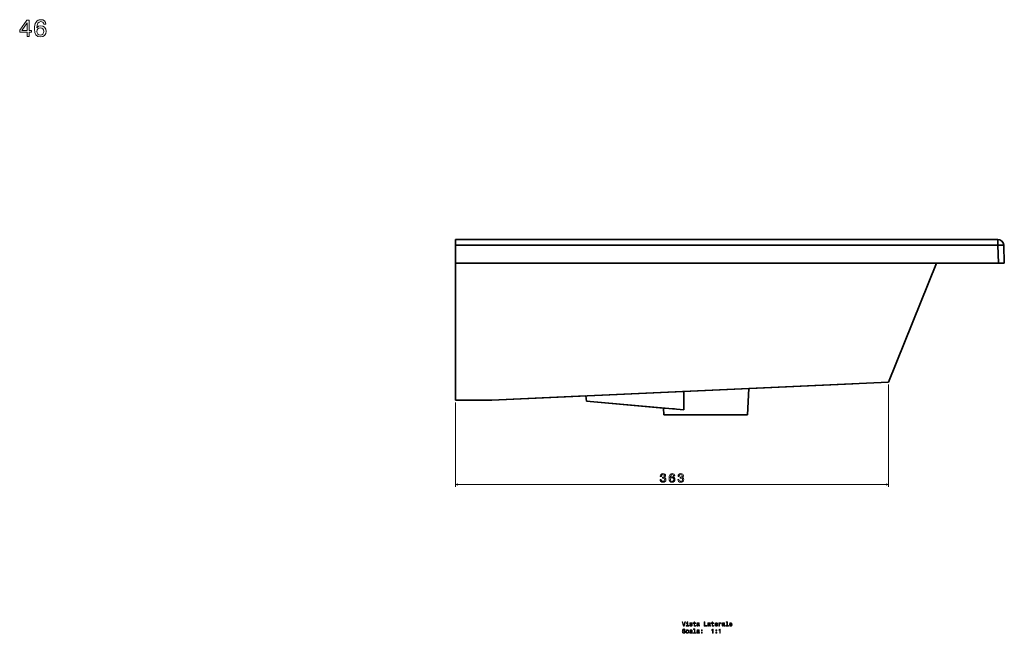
# Model space of a CAD drawing. Extents: x 289 to 1979, y 7 to 1282.
# Tile 3 of 3: x 1152 to 1979, y 766 to 1282. Entities that reach past the tile are written whole.
import ezdxf

# ---------------------------------------------------------------- set-up
doc = ezdxf.new("R2010")
doc.units = 0

msp = doc.modelspace()

# ---------------------------------------------------------------- linework, layer by layer
at = {"color": 7, "lineweight": 35, "ltscale": 0.120639}
for p, q in [((1518.01, 1097.29), (1518.01, 1092.47)), ((1518.01, 1092.47), (1518.01, 1097.29)), ((1973.18, 1097.29), (1973.18, 1092.47)), ((1973.18, 1092.47), (1973.18, 1097.29))]:
    msp.add_line(p, q, dxfattribs=at)
at = {"color": 7, "lineweight": 35}
for p, q in [((1973.18, 1097.29), (1518.01, 1097.29)), ((1518.01, 1097.29), (1973.18, 1097.29)), ((1518.01, 1092.47), (1973.18, 1092.47)), ((1518.01, 1092.47), (1973.18, 1092.47)), ((1518.01, 1077.29), (1518.01, 962.29)), ((1518.01, 1077.29), (1963.01, 1077.29)), ((1518.01, 1077.29), (1518.01, 962.29)), ((1518.01, 1077.29), (1973.71, 1077.29)), ((1973.71, 1077.29), (1518.01, 1077.29)), ((1881.39, 977.29), (1921.79, 1077.29)), ((1921.79, 1077.29), (1881.39, 977.29)), ((1881.39, 977.29), (1921.79, 1077.29)), ((1881.39, 977.29), (1921.79, 1077.29)), ((1921.79, 1077.29), (1963.01, 1077.29)), ((1973.71, 1077.29), (1921.79, 1077.29)), ((1548.01, 962.29), (1881.39, 977.29)), ((1548.01, 962.29), (1881.39, 977.29)), ((1548.29, 962.3), (1851.42, 975.94)), ((1764.13, 972.02), (1881.39, 977.29)), ((1764.13, 972.02), (1851.42, 975.94)), ((1764.13, 972.02), (1763.16, 949.79)), ((1764.13, 972.02), (1763.16, 949.79)), ((1518.01, 962.29), (1548.01, 962.29)), ((1518.01, 962.29), (1548.01, 962.29)), ((1518.01, 962.29), (1548.01, 962.29)), ((1548.01, 962.29), (1518.01, 962.29)), ((1548.01, 962.29), (1518.01, 962.29)), ((1548.01, 962.29), (1627.38, 965.86)), ((1548.29, 962.3), (1627.38, 965.86)), ((1692.6, 955.64), (1627.78, 961.31)), ((1709.53, 954.15), (1627.78, 961.31)), ((1709.53, 954.15), (1627.78, 961.31)), ((1763.16, 949.79), (1692.85, 949.79)), ((1763.16, 949.79), (1692.85, 949.79)), ((1692.85, 949.79), (1763.16, 949.79)), ((1750.57, 949.79), (1705.44, 949.79)), ((1750.57, 949.79), (1705.44, 949.79))]:
    msp.add_line(p, q, dxfattribs=at)
at = {"color": 7, "lineweight": 35, "ltscale": 0.379361}
for p, q in [((1518.01, 1092.47), (1518.01, 1077.29)), ((1518.01, 1077.29), (1518.01, 1092.47))]:
    msp.add_line(p, q, dxfattribs=at)
at = {"color": 7, "lineweight": 35, "ltscale": 0.379592}
for p, q in [((1973.18, 1092.47), (1973.71, 1077.29)), ((1973.18, 1092.47), (1973.71, 1077.29)), ((1978.17, 1092.47), (1978.7, 1077.29)), ((1978.7, 1077.29), (1978.17, 1092.47)), ((1978.17, 1092.47), (1978.7, 1077.29)), ((1978.7, 1077.29), (1978.17, 1092.47))]:
    msp.add_line(p, q, dxfattribs=at)
at = {"color": 7, "lineweight": 35, "ltscale": 0.124924}
for p, q in [((1973.71, 1077.29), (1978.7, 1077.29)), ((1978.7, 1077.29), (1973.71, 1077.29)), ((1973.71, 1077.29), (1978.7, 1077.29))]:
    msp.add_line(p, q, dxfattribs=at)
at = {"color": 7, "lineweight": 13}
for p, q in [((1881.39, 975.29), (1881.39, 889.42)), ((1518.01, 960.29), (1518.01, 889.42)), ((1518.01, 891.42), (1881.39, 891.42))]:
    msp.add_line(p, q, dxfattribs=at)
at = {"color": 7, "lineweight": 35, "ltscale": 0.114344}
msp.add_line((1627.38, 965.86), (1627.78, 961.31), dxfattribs=at)
msp.add_line((1627.38, 965.86), (1627.78, 961.31), dxfattribs=at)
at = {"color": 7, "lineweight": 35, "ltscale": 0.146244}
msp.add_line((1692.6, 955.64), (1692.85, 949.79), dxfattribs=at)
msp.add_line((1692.6, 955.64), (1692.85, 949.79), dxfattribs=at)
at = {"color": 7, "lineweight": 35, "ltscale": 0.232142}
msp.add_line((1701.85, 954.83), (1692.6, 955.64), dxfattribs=at)
at = {"color": 7, "lineweight": 13}
for points in [[(1158.13, 1267.87), (1159.95, 1267.87), (1159.95, 1271.34), (1161.94, 1271.34), (1161.94, 1272.95), (1159.95, 1272.95), (1159.95, 1281.56), (1158.11, 1281.56), (1151.98, 1273.11), (1151.98, 1271.34), (1158.13, 1271.34)], [(1174.01, 1278.09), (1173.62, 1279.73), (1172.74, 1280.94), (1171.36, 1281.7), (1169.59, 1281.97), (1168.4, 1281.83), (1167.37, 1281.44), (1166.46, 1280.82), (1165.7, 1279.93), (1165.09, 1278.82), (1164.65, 1277.47), (1164.36, 1275.87), (1164.28, 1274.08), (1164.61, 1271.21), (1165.6, 1269.14), (1167.19, 1267.89), (1169.37, 1267.46), (1171.32, 1267.83), (1172.82, 1268.77), (1173.79, 1270.27), (1174.13, 1272.16), (1173.79, 1274.08), (1172.86, 1275.55), (1171.43, 1276.48), (1169.65, 1276.8), (1167.73, 1276.4), (1166.3, 1275.25), (1166.6, 1277.47), (1167.25, 1279.06), (1168.24, 1280.01), (1169.61, 1280.33), (1170.62, 1280.17), (1171.38, 1279.75), (1171.89, 1279.04), (1172.15, 1278.09)], [(1153.67, 1272.95), (1158.13, 1279.22), (1158.13, 1272.95)], [(1172.17, 1272.14), (1171.95, 1270.87), (1171.38, 1269.9), (1170.48, 1269.26), (1169.35, 1269.06), (1168.16, 1269.26), (1167.25, 1269.88), (1166.66, 1270.85), (1166.48, 1272.12), (1166.68, 1273.37), (1167.25, 1274.32), (1168.18, 1274.93), (1169.43, 1275.15), (1170.52, 1274.93), (1171.38, 1274.34), (1171.95, 1273.39)], [(1689.68, 895.61), (1689.68, 895.54), (1689.84, 894.58), (1690.32, 893.85), (1691.06, 893.39), (1692.05, 893.21), (1693.1, 893.39), (1693.89, 893.83), (1694.39, 894.54), (1694.57, 895.44), (1694.49, 896.04), (1694.27, 896.52), (1693.91, 896.9), (1693.42, 897.17), (1694.08, 897.71), (1694.31, 898.58), (1694.16, 899.37), (1693.73, 899.96), (1693.02, 900.33), (1692.05, 900.47), (1691.14, 900.3), (1690.45, 899.86), (1689.99, 899.15), (1689.84, 898.22), (1689.84, 898.15), (1690.74, 898.15), (1690.82, 898.79), (1691.08, 899.26), (1691.51, 899.54), (1692.1, 899.64), (1692.63, 899.56), (1693.01, 899.35), (1693.24, 899), (1693.33, 898.54), (1693.24, 898.05), (1693, 897.71), (1692.58, 897.51), (1692, 897.45), (1691.61, 897.46), (1691.61, 896.66), (1692.1, 896.68), (1692.74, 896.59), (1693.21, 896.35), (1693.49, 895.96), (1693.6, 895.44), (1693.48, 894.86), (1693.19, 894.42), (1692.73, 894.15), (1692.11, 894.06), (1691.48, 894.16), (1691.01, 894.46), (1690.72, 894.95), (1690.61, 895.61)], [(1702.12, 898.53), (1701.92, 899.35), (1701.48, 899.95), (1700.79, 900.33), (1699.91, 900.47), (1699.31, 900.4), (1698.8, 900.2), (1698.34, 899.89), (1697.96, 899.45), (1697.66, 898.89), (1697.44, 898.22), (1697.29, 897.42), (1697.25, 896.52), (1697.42, 895.09), (1697.91, 894.05), (1698.71, 893.43), (1699.8, 893.21), (1700.77, 893.4), (1701.52, 893.87), (1702.01, 894.62), (1702.18, 895.56), (1702.01, 896.52), (1701.54, 897.26), (1700.83, 897.72), (1699.94, 897.88), (1698.98, 897.68), (1698.26, 897.11), (1698.41, 898.22), (1698.74, 899.01), (1699.23, 899.49), (1699.92, 899.65), (1700.42, 899.57), (1700.8, 899.36), (1701.06, 899), (1701.19, 898.53)], [(1701.2, 895.55), (1701.09, 894.92), (1700.8, 894.43), (1700.35, 894.11), (1699.79, 894.01), (1699.19, 894.11), (1698.74, 894.42), (1698.44, 894.91), (1698.35, 895.54), (1698.45, 896.17), (1698.74, 896.64), (1699.2, 896.95), (1699.83, 897.06), (1700.37, 896.95), (1700.8, 896.65), (1701.09, 896.18)], [(1704.63, 895.61), (1704.63, 895.54), (1704.79, 894.58), (1705.26, 893.85), (1706.01, 893.39), (1707, 893.21), (1708.04, 893.39), (1708.83, 893.83), (1709.34, 894.54), (1709.52, 895.44), (1709.44, 896.04), (1709.21, 896.52), (1708.85, 896.9), (1708.37, 897.17), (1709.02, 897.71), (1709.26, 898.58), (1709.1, 899.37), (1708.67, 899.96), (1707.96, 900.33), (1707, 900.47), (1706.09, 900.3), (1705.39, 899.86), (1704.94, 899.15), (1704.79, 898.22), (1704.79, 898.15), (1705.68, 898.15), (1705.77, 898.79), (1706.03, 899.26), (1706.45, 899.54), (1707.05, 899.64), (1707.57, 899.56), (1707.95, 899.35), (1708.19, 899), (1708.28, 898.54), (1708.19, 898.05), (1707.94, 897.71), (1707.52, 897.51), (1706.95, 897.45), (1706.55, 897.46), (1706.55, 896.66), (1707.05, 896.68), (1707.68, 896.59), (1708.16, 896.35), (1708.44, 895.96), (1708.54, 895.44), (1708.43, 894.86), (1708.14, 894.42), (1707.67, 894.15), (1707.06, 894.06), (1706.42, 894.16), (1705.96, 894.46), (1705.66, 894.95), (1705.55, 895.61)], [(1710.4, 775.94), (1709.52, 772.96), (1708.62, 775.94), (1708.14, 775.94), (1709.27, 772.44), (1709.78, 772.44), (1710.88, 775.94)], [(1708.73, 767.54), (1708.27, 767.54), (1708.37, 767.01), (1708.62, 766.62), (1709.01, 766.38), (1709.53, 766.29), (1710.05, 766.37), (1710.44, 766.6), (1710.69, 766.94), (1710.78, 767.4), (1710.7, 767.82), (1710.49, 768.08), (1710.15, 768.26), (1709.69, 768.39), (1709.3, 768.49), (1709.04, 768.6), (1708.89, 768.76), (1708.85, 769.01), (1708.89, 769.24), (1709.02, 769.41), (1709.23, 769.53), (1709.5, 769.57), (1709.79, 769.52), (1710.01, 769.38), (1710.15, 769.15), (1710.22, 768.84), (1710.68, 768.84), (1710.68, 768.85), (1710.6, 769.33), (1710.37, 769.68), (1709.99, 769.9), (1709.49, 769.98), (1709.03, 769.9), (1708.68, 769.69), (1708.45, 769.36), (1708.37, 768.94), (1708.44, 768.56), (1708.63, 768.3), (1708.93, 768.13), (1709.35, 768), (1709.76, 767.89), (1710.06, 767.78), (1710.25, 767.61), (1710.31, 767.35), (1710.25, 767.08), (1710.1, 766.88), (1709.86, 766.76), (1709.55, 766.72), (1709.21, 766.77), (1708.95, 766.93), (1708.78, 767.2)], [(1713.24, 768.2), (1713.68, 768.2), (1713.59, 768.6), (1713.37, 768.92), (1713.03, 769.12), (1712.59, 769.19), (1712.11, 769.09), (1711.74, 768.81), (1711.51, 768.35), (1711.43, 767.74), (1711.51, 767.12), (1711.73, 766.67), (1712.09, 766.39), (1712.58, 766.29), (1713.01, 766.37), (1713.35, 766.58), (1713.58, 766.91), (1713.68, 767.36), (1713.26, 767.36), (1713.18, 767.07), (1713.04, 766.86), (1712.84, 766.73), (1712.59, 766.69), (1712.29, 766.76), (1712.06, 766.96), (1711.93, 767.29), (1711.88, 767.75), (1711.93, 768.2), (1712.07, 768.53), (1712.3, 768.73), (1712.59, 768.8), (1712.86, 768.76), (1713.05, 768.64), (1713.18, 768.45)], [(1712.87, 772.81), (1712.87, 775.05), (1711.73, 775.05), (1711.73, 774.67), (1712.43, 774.67), (1712.43, 772.81), (1711.52, 772.81), (1711.52, 772.44), (1713.79, 772.44), (1713.79, 772.81)], [(1712.89, 776.06), (1712.42, 776.06), (1712.42, 775.55), (1712.89, 775.55)], [(1716.16, 766.74), (1716.16, 766.73), (1716.19, 766.55), (1716.26, 766.43), (1716.58, 766.34), (1716.83, 766.38), (1716.83, 766.72), (1716.72, 766.71), (1716.58, 766.77), (1716.55, 766.97), (1716.55, 768.38), (1716.49, 768.73), (1716.32, 768.99), (1716.01, 769.14), (1715.57, 769.19), (1715.15, 769.13), (1714.84, 768.96), (1714.64, 768.69), (1714.58, 768.34), (1714.58, 768.31), (1714.97, 768.31), (1715.01, 768.52), (1715.12, 768.67), (1715.3, 768.76), (1715.56, 768.8), (1715.81, 768.77), (1715.98, 768.7), (1716.09, 768.57), (1716.12, 768.39), (1716.1, 768.17), (1716.02, 768.07), (1715.82, 768.02), (1715.44, 767.98), (1715.01, 767.89), (1714.7, 767.72), (1714.52, 767.47), (1714.47, 767.1), (1714.52, 766.77), (1714.67, 766.52), (1714.92, 766.36), (1715.27, 766.31), (1715.74, 766.41)], [(1715.88, 774.01), (1715.45, 774.11), (1715.13, 774.23), (1715.03, 774.47), (1715.06, 774.63), (1715.16, 774.76), (1715.33, 774.83), (1715.58, 774.86), (1715.82, 774.83), (1716, 774.74), (1716.12, 774.6), (1716.18, 774.42), (1716.61, 774.42), (1716.61, 774.43), (1716.53, 774.76), (1716.33, 775.02), (1716, 775.18), (1715.58, 775.24), (1715.15, 775.18), (1714.84, 775.01), (1714.64, 774.77), (1714.58, 774.45), (1714.63, 774.15), (1714.77, 773.94), (1715, 773.79), (1715.34, 773.68), (1715.83, 773.56), (1716.13, 773.43), (1716.22, 773.33), (1716.25, 773.18), (1716.2, 773), (1716.08, 772.85), (1715.88, 772.76), (1715.62, 772.73), (1715.34, 772.76), (1715.14, 772.87), (1715.01, 773.04), (1714.95, 773.28), (1714.52, 773.28), (1714.59, 772.87), (1714.8, 772.58), (1715.13, 772.41), (1715.58, 772.34), (1716.05, 772.41), (1716.4, 772.58), (1716.61, 772.86), (1716.69, 773.23), (1716.63, 773.55), (1716.48, 773.77), (1716.22, 773.91)], [(1718.18, 774.67), (1718.18, 773.32), (1718.21, 772.88), (1718.35, 772.58), (1718.64, 772.4), (1719.12, 772.34), (1719.64, 772.36), (1719.64, 772.75), (1719.26, 772.72), (1718.91, 772.76), (1718.72, 772.88), (1718.64, 773.1), (1718.63, 773.39), (1718.63, 774.67), (1719.64, 774.67), (1719.64, 775.05), (1718.63, 775.05), (1718.63, 775.84), (1718.18, 775.84), (1718.18, 775.05), (1717.42, 775.05), (1717.42, 774.67)], [(1718.47, 769.64), (1718.47, 766.76), (1717.56, 766.76), (1717.56, 766.39), (1719.82, 766.39), (1719.82, 766.76), (1718.91, 766.76), (1718.91, 770.01), (1717.77, 770.01), (1717.77, 769.64)], [(1722.23, 772.79), (1722.23, 772.77), (1722.26, 772.6), (1722.33, 772.48), (1722.65, 772.38), (1722.9, 772.43), (1722.9, 772.77), (1722.79, 772.75), (1722.65, 772.82), (1722.63, 773.02), (1722.63, 774.42), (1722.56, 774.78), (1722.39, 775.03), (1722.08, 775.18), (1721.65, 775.24), (1721.22, 775.18), (1720.91, 775.01), (1720.71, 774.74), (1720.65, 774.39), (1720.65, 774.36), (1721.05, 774.36), (1721.08, 774.57), (1721.19, 774.72), (1721.37, 774.81), (1721.63, 774.85), (1721.88, 774.82), (1722.06, 774.75), (1722.16, 774.61), (1722.2, 774.43), (1722.18, 774.22), (1722.1, 774.11), (1721.89, 774.06), (1721.52, 774.02), (1721.08, 773.93), (1720.77, 773.77), (1720.59, 773.52), (1720.54, 773.15), (1720.59, 772.81), (1720.74, 772.57), (1721, 772.41), (1721.34, 772.35), (1721.81, 772.46)], [(1722.23, 766.74), (1722.23, 766.73), (1722.26, 766.55), (1722.33, 766.43), (1722.65, 766.34), (1722.9, 766.38), (1722.9, 766.72), (1722.79, 766.71), (1722.65, 766.77), (1722.63, 766.97), (1722.63, 768.38), (1722.56, 768.73), (1722.39, 768.99), (1722.08, 769.14), (1721.65, 769.19), (1721.22, 769.13), (1720.91, 768.96), (1720.71, 768.69), (1720.65, 768.34), (1720.65, 768.31), (1721.05, 768.31), (1721.08, 768.52), (1721.19, 768.67), (1721.37, 768.76), (1721.63, 768.8), (1721.88, 768.77), (1722.06, 768.7), (1722.16, 768.57), (1722.2, 768.39), (1722.18, 768.17), (1722.1, 768.07), (1721.89, 768.02), (1721.52, 767.98), (1721.08, 767.89), (1720.77, 767.72), (1720.59, 767.47), (1720.54, 767.1), (1720.59, 766.77), (1720.74, 766.52), (1721, 766.36), (1721.34, 766.31), (1721.81, 766.41)], [(1722.18, 773.38), (1722.12, 773.12), (1721.96, 772.92), (1721.72, 772.79), (1721.42, 772.74), (1721.23, 772.77), (1721.09, 772.85), (1721.01, 772.99), (1720.98, 773.19), (1721, 773.36), (1721.08, 773.49), (1721.4, 773.63), (1721.81, 773.69), (1722.18, 773.81)], [(1724.36, 768.35), (1725.05, 768.35), (1725.05, 769.1), (1724.36, 769.1)], [(1726.72, 772.44), (1728.96, 772.44), (1728.96, 772.86), (1727.18, 772.86), (1727.18, 775.94), (1726.72, 775.94)], [(1731.34, 772.79), (1731.34, 772.77), (1731.37, 772.6), (1731.44, 772.48), (1731.76, 772.38), (1732.01, 772.43), (1732.01, 772.77), (1731.9, 772.75), (1731.76, 772.82), (1731.73, 773.02), (1731.73, 774.42), (1731.67, 774.78), (1731.5, 775.03), (1731.19, 775.18), (1730.76, 775.24), (1730.33, 775.18), (1730.02, 775.01), (1729.82, 774.74), (1729.76, 774.39), (1729.76, 774.36), (1730.15, 774.36), (1730.19, 774.57), (1730.3, 774.72), (1730.48, 774.81), (1730.74, 774.85), (1730.99, 774.82), (1731.16, 774.75), (1731.27, 774.61), (1731.3, 774.43), (1731.28, 774.22), (1731.2, 774.11), (1731, 774.06), (1730.62, 774.02), (1730.19, 773.93), (1729.88, 773.77), (1729.7, 773.52), (1729.65, 773.15), (1729.7, 772.81), (1729.85, 772.57), (1730.1, 772.41), (1730.45, 772.35), (1730.92, 772.46)], [(1731.29, 773.38), (1731.23, 773.12), (1731.07, 772.92), (1730.83, 772.79), (1730.53, 772.74), (1730.34, 772.77), (1730.2, 772.85), (1730.11, 772.99), (1730.09, 773.19), (1730.11, 773.36), (1730.19, 773.49), (1730.51, 773.63), (1730.92, 773.69), (1731.29, 773.81)], [(1733.36, 774.67), (1733.36, 773.32), (1733.39, 772.88), (1733.53, 772.58), (1733.82, 772.4), (1734.3, 772.34), (1734.82, 772.36), (1734.82, 772.75), (1734.44, 772.72), (1734.09, 772.76), (1733.9, 772.88), (1733.82, 773.1), (1733.81, 773.39), (1733.81, 774.67), (1734.82, 774.67), (1734.82, 775.05), (1733.81, 775.05), (1733.81, 775.84), (1733.36, 775.84), (1733.36, 775.05), (1732.6, 775.05), (1732.6, 774.67)], [(1733.72, 766.39), (1734.18, 766.39), (1734.18, 769.91), (1733.84, 769.91), (1733.75, 769.61), (1733.56, 769.4), (1733.29, 769.28), (1732.9, 769.24), (1732.9, 768.88), (1733.72, 768.88)], [(1736.19, 773.66), (1737.97, 773.66), (1737.97, 773.87), (1737.89, 774.45), (1737.67, 774.88), (1737.32, 775.14), (1736.85, 775.24), (1736.39, 775.14), (1736.04, 774.86), (1735.81, 774.4), (1735.73, 773.79), (1735.8, 773.17), (1736.03, 772.72), (1736.38, 772.44), (1736.83, 772.34), (1737.23, 772.41), (1737.55, 772.58), (1737.79, 772.85), (1737.92, 773.21), (1737.48, 773.21), (1737.39, 773.01), (1737.26, 772.86), (1736.89, 772.74), (1736.6, 772.79), (1736.38, 772.97), (1736.24, 773.26), (1736.19, 773.65)], [(1736.19, 774.03), (1736.25, 774.38), (1736.38, 774.64), (1736.59, 774.8), (1736.86, 774.85), (1737.13, 774.8), (1737.34, 774.64), (1737.46, 774.38), (1737.51, 774.03)], [(1736.5, 768.35), (1737.2, 768.35), (1737.2, 769.1), (1736.5, 769.1)], [(1739.79, 766.39), (1740.25, 766.39), (1740.25, 769.91), (1739.91, 769.91), (1739.82, 769.61), (1739.64, 769.4), (1739.36, 769.28), (1738.98, 769.24), (1738.98, 768.88), (1739.79, 768.88)], [(1739.01, 772.44), (1739.45, 772.44), (1739.45, 773.98), (1739.49, 774.36), (1739.63, 774.62), (1739.85, 774.79), (1740.15, 774.84), (1740.37, 774.81), (1740.54, 774.7), (1740.64, 774.53), (1740.68, 774.3), (1741.12, 774.3), (1741.06, 774.71), (1740.9, 775), (1740.62, 775.18), (1740.24, 775.24), (1739.98, 775.2), (1739.76, 775.1), (1739.57, 774.93), (1739.41, 774.69), (1739.41, 775.14), (1739.01, 775.14)], [(1743.48, 772.79), (1743.48, 772.77), (1743.51, 772.6), (1743.58, 772.48), (1743.9, 772.38), (1744.15, 772.43), (1744.15, 772.77), (1744.04, 772.75), (1743.9, 772.82), (1743.88, 773.02), (1743.88, 774.42), (1743.82, 774.78), (1743.64, 775.03), (1743.33, 775.18), (1742.9, 775.24), (1742.48, 775.18), (1742.16, 775.01), (1741.97, 774.74), (1741.9, 774.39), (1741.9, 774.36), (1742.3, 774.36), (1742.33, 774.57), (1742.45, 774.72), (1742.63, 774.81), (1742.88, 774.85), (1743.13, 774.82), (1743.31, 774.75), (1743.41, 774.61), (1743.45, 774.43), (1743.43, 774.22), (1743.35, 774.11), (1743.15, 774.06), (1742.77, 774.02), (1742.33, 773.93), (1742.03, 773.77), (1741.85, 773.52), (1741.79, 773.15), (1741.84, 772.81), (1742, 772.57), (1742.25, 772.41), (1742.6, 772.35), (1743.07, 772.46)], [(1743.43, 773.38), (1743.37, 773.12), (1743.21, 772.92), (1742.97, 772.79), (1742.67, 772.74), (1742.48, 772.77), (1742.34, 772.85), (1742.26, 772.99), (1742.23, 773.19), (1742.25, 773.36), (1742.33, 773.49), (1742.66, 773.63), (1743.07, 773.69), (1743.43, 773.81)], [(1745.79, 775.68), (1745.79, 772.81), (1744.88, 772.81), (1744.88, 772.44), (1747.15, 772.44), (1747.15, 772.81), (1746.24, 772.81), (1746.24, 776.06), (1745.1, 776.06), (1745.1, 775.68)], [(1748.34, 773.66), (1750.11, 773.66), (1750.12, 773.87), (1750.04, 774.45), (1749.81, 774.88), (1749.46, 775.14), (1748.99, 775.24), (1748.53, 775.14), (1748.18, 774.86), (1747.95, 774.4), (1747.87, 773.79), (1747.95, 773.17), (1748.17, 772.72), (1748.52, 772.44), (1748.98, 772.34), (1749.37, 772.41), (1749.69, 772.58), (1749.93, 772.85), (1750.07, 773.21), (1749.63, 773.21), (1749.54, 773.01), (1749.4, 772.86), (1749.03, 772.74), (1748.74, 772.79), (1748.53, 772.97), (1748.39, 773.26), (1748.34, 773.65)], [(1748.34, 774.03), (1748.39, 774.38), (1748.53, 774.64), (1748.73, 774.8), (1749.01, 774.85), (1749.27, 774.8), (1749.48, 774.64), (1749.61, 774.38), (1749.65, 774.03)], [(1716.11, 767.34), (1716.05, 767.07), (1715.89, 766.87), (1715.65, 766.74), (1715.35, 766.7), (1715.16, 766.72), (1715.02, 766.8), (1714.93, 766.94), (1714.91, 767.14), (1714.93, 767.32), (1715.01, 767.44), (1715.33, 767.58), (1715.74, 767.64), (1716.11, 767.77)], [(1722.18, 767.34), (1722.12, 767.07), (1721.96, 766.87), (1721.72, 766.74), (1721.42, 766.7), (1721.23, 766.72), (1721.09, 766.8), (1721.01, 766.94), (1720.98, 767.14), (1721, 767.32), (1721.08, 767.44), (1721.4, 767.58), (1721.81, 767.64), (1722.18, 767.77)], [(1724.36, 766.39), (1725.05, 766.39), (1725.05, 767.14), (1724.36, 767.14)], [(1736.5, 766.39), (1737.2, 766.39), (1737.2, 767.14), (1736.5, 767.14)]]:
    msp.add_lwpolyline(points, close=True, dxfattribs=at)
at = {"color": 7, "lineweight": 35}
msp.add_lwpolyline([(1978.17, 1092.47), (1978.17, 1092.47), (1978.17, 1092.47), (1978.16, 1092.48), (1978.15, 1092.48), (1978.09, 1092.49), (1977.49, 1092.53), (1976.29, 1092.54), (1973.18, 1092.47)], dxfattribs=at)
at = {"color": 7, "lineweight": 13}
for points in [[(1519.94, 891.93), (1518.01, 891.42), (1519.94, 890.9)], [(1879.45, 890.9), (1881.39, 891.42), (1879.45, 891.93)]]:
    msp.add_lwpolyline(points, dxfattribs=at)
at = {"color": 7, "lineweight": 35}
for centre, radius, start, end in [((1973.18, 1092.29), 5, 2, 90), ((1973.18, 1092.29), 5, 2, 90), ((23535.98, 911.75), 21826.49, 179.848225, 179.888673), ((23536.13, 911.74), 21826.64, 179.848225, 179.888673)]:
    msp.add_arc(centre, radius, start, end, dxfattribs=at)
for start_param, end_param in [(3.141593, 4.711171), (3.470115, 3.534451)]:
    msp.add_ellipse((1973.18, 1092.29), major_axis=(-5, -0.17), ratio=0.034878, start_param=start_param, end_param=end_param, dxfattribs=at)

doc.saveas('drawing.dxf')
